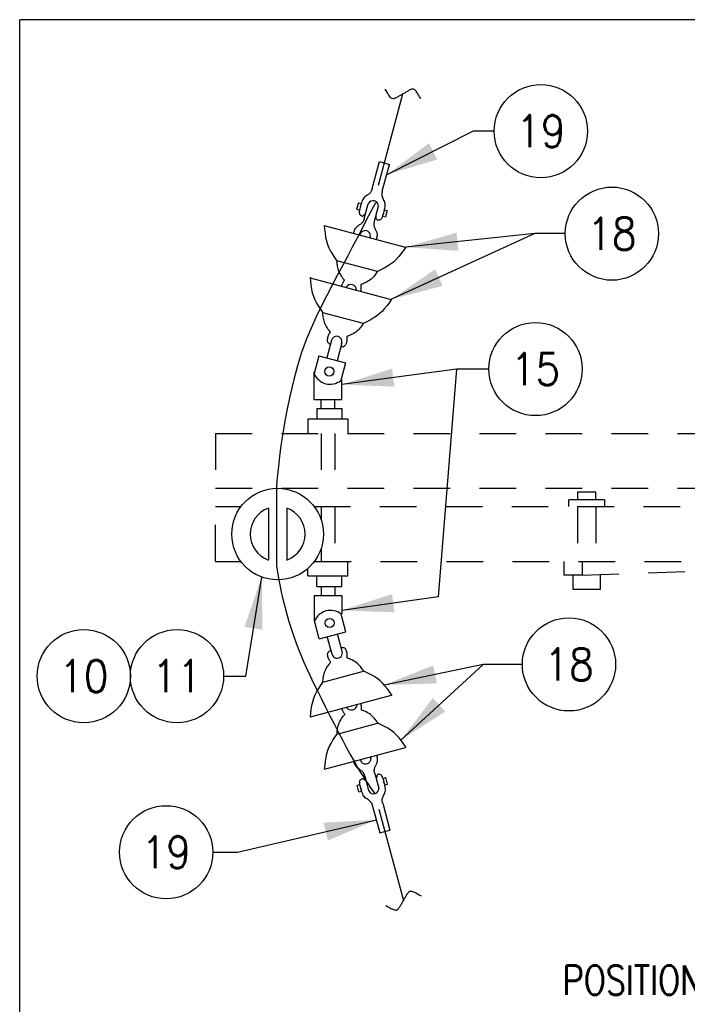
# Model space of a CAD drawing. Extents: x 0 to 7.1, y 0 to 9.85.
# Tile 3 of 5: x 0 to 2.28, y 6.49 to 9.85. Entities that reach past the tile are written whole.
import ezdxf
from ezdxf.enums import TextEntityAlignment as Align

# ---------------------------------------------------------------- set-up
doc = ezdxf.new("R2010")
doc.units = 0
doc.header["$MEASUREMENT"] = 0
doc.linetypes.add('HIDDEN2', pattern=[0.1875, 0.125, -0.0625])
doc.layers.get('0').update_dxf_attribs({"color": 2, "linetype": 'CONTINUOUS'})
doc.layers.add('E-DETL', color=2, linetype='CONTINUOUS')
doc.layers.add('E-DETL-TEXT', color=3, linetype='CONTINUOUS')
doc.styles.add('ROMANS', font='ROMANS.SHX', dxfattribs={"width": 0.8})
doc.styles.get("Standard").update_dxf_attribs({"font": 'ROMANS.SHX', "width": 0.8, "height": 0.125})

# ---------------------------------------------------------------- blocks, each defined once
blk = doc.blocks.new('BREAK')
blk.add_lwpolyline([(0, 0.0625), (-0.0055, 0.057), (-0.0103, 0.0521), (-0.0144, 0.0479), (-0.0177, 0.0441), (-0.0205, 0.0408), (-0.0225, 0.0378), (-0.0239, 0.0351), (-0.0247, 0.0326), (-0.0249, 0.0302), (-0.0246, 0.0279), (-0.0238, 0.0257), (-0.0226, 0.0236), (-0.0211, 0.0216), (-0.0194, 0.0196), (-0.0176, 0.0176), (-0.0156, 0.0156), (-0.0137, 0.0137), (-0.0117, 0.0117), (-0.0098, 0.0098), (-0.0078, 0.0078), (-0.0059, 0.0059), (-0.0039, 0.0039), (-0.002, 0.002), (0, 0), (0.002, -0.002), (0.0039, -0.0039), (0.0059, -0.0059), (0.0078, -0.0078), (0.0098, -0.0098), (0.0117, -0.0117), (0.0137, -0.0137), (0.0156, -0.0156), (0.0176, -0.0176), (0.0194, -0.0196), (0.0211, -0.0216), (0.0226, -0.0236), (0.0238, -0.0257), (0.0246, -0.0279), (0.0249, -0.0302), (0.0247, -0.0326), (0.0239, -0.0351), (0.0225, -0.0378), (0.0205, -0.0408), (0.0177, -0.0441), (0.0144, -0.0479), (0.0103, -0.0521), (0.0055, -0.057), (0, -0.0625)])

msp = doc.modelspace()

# ---------------------------------------------------------------- linework, layer by layer
at = {"layer": 'E-DETL'}
for p, q in [((7.1036, 9.8484), (0, 9.8484)), ((0, 0), (0, 9.8484)), ((1.2237, 9.2833), (1.3072, 9.5951)), ((0.876, 8.2179), (0.876, 7.9832)), ((1.2251, 7.1534), (1.3086, 6.8417))]:
    msp.add_line(p, q, dxfattribs=at)
at = {"layer": 'E-DETL', "color": 4}
for p, q in [((1.2024, 9.2721), (1.227, 9.3639)), ((1.227, 9.3639), (1.2614, 9.3547)), ((1.2368, 9.2628), (1.2614, 9.3547)), ((1.155, 9.2233), (1.1491, 9.2012)), ((1.155, 9.2233), (1.1646, 9.2207)), ((1.1646, 9.2207), (1.1588, 9.1986)), ((1.1753, 9.1695), (1.1888, 9.2202)), ((1.2099, 9.1608), (1.2235, 9.2115)), ((1.1491, 9.2012), (1.1588, 9.1986)), ((1.2438, 9.1997), (1.2379, 9.1776)), ((1.2379, 9.1776), (1.2477, 9.175)), ((1.2438, 9.1997), (1.2536, 9.1971)), ((1.2536, 9.1971), (1.2477, 9.175)), ((1.0386, 9.1464), (1.3143, 9.0725)), ((1.1947, 9.1035), (1.1964, 9.1098)), ((1.081, 9.0267), (1.2194, 8.9896)), ((0.9906, 8.9674), (1.2664, 8.8935)), ((1.0327, 8.8494), (1.1711, 8.8123)), ((1.0639, 8.7541), (1.0477, 8.6938)), ((1.0988, 8.745), (1.0826, 8.6846)), ((1.02, 8.701), (1.0041, 8.6406)), ((1.02, 8.701), (1.1107, 8.6773)), ((1.1107, 8.6773), (1.0948, 8.6168)), ((1.0046, 8.6394), (1.0046, 8.6468)), ((1.0046, 8.5525), (1.0046, 8.6406)), ((1.0984, 8.5525), (1.0984, 8.6198)), ((1.0046, 8.5525), (1.0984, 8.5525)), ((1.0277, 8.5212), (1.0277, 8.5525)), ((1.0746, 8.5212), (1.0746, 8.5525)), ((1.0133, 8.5212), (1.0133, 8.4857)), ((1.0133, 8.5212), (1.0988, 8.5212)), ((1.0988, 8.5212), (1.0988, 8.4857)), ((0.9825, 8.4857), (0.9825, 8.4365)), ((0.9825, 8.4857), (1.1187, 8.4857)), ((1.1187, 8.4857), (1.1187, 8.4365)), ((0.8484, 8.1811), (0.8484, 8.0043)), ((0.9109, 8.1811), (0.9109, 8.0043)), ((1.1187, 7.9497), (1.1187, 7.999)), ((0.9825, 7.9497), (0.9825, 7.9721)), ((0.9825, 7.9497), (1.1187, 7.9497)), ((1.0133, 7.9142), (1.0133, 7.9497)), ((1.0988, 7.9142), (1.0988, 7.9497)), ((1.0133, 7.9142), (1.0988, 7.9142)), ((1.0277, 7.9142), (1.0277, 7.883)), ((1.0746, 7.9142), (1.0746, 7.883)), ((1.0046, 7.883), (1.0984, 7.883)), ((1.0046, 7.883), (1.0046, 7.7939)), ((1.0984, 7.883), (1.0984, 7.8205)), ((1.1121, 7.7595), (1.0962, 7.8199)), ((1.0214, 7.7357), (1.0055, 7.7962)), ((1.0214, 7.7357), (1.1121, 7.7595)), ((1.0653, 7.6826), (1.0491, 7.743)), ((1.1002, 7.6917), (1.084, 7.7521)), ((1.0341, 7.5873), (1.1726, 7.6244)), ((0.992, 7.4693), (1.2678, 7.5432)), ((1.0824, 7.41), (1.2208, 7.4471)), ((1.04, 7.2904), (1.3157, 7.3643)), ((1.1961, 7.3333), (1.1978, 7.327)), ((1.1767, 7.2673), (1.1902, 7.2165)), ((1.2113, 7.2759), (1.2249, 7.2252)), ((1.2393, 7.2589), (1.2491, 7.2615)), ((1.2452, 7.2368), (1.2393, 7.2589)), ((1.2549, 7.2394), (1.2491, 7.2615)), ((1.1505, 7.2353), (1.1601, 7.2379)), ((1.1564, 7.2132), (1.1505, 7.2353)), ((1.166, 7.2158), (1.1601, 7.2379)), ((1.2452, 7.2368), (1.2549, 7.2394)), ((1.1564, 7.2132), (1.166, 7.2158)), ((1.2038, 7.1646), (1.2284, 7.0728)), ((1.2382, 7.1739), (1.2628, 7.0821)), ((1.2284, 7.0728), (1.2628, 7.0821))]:
    msp.add_line(p, q, dxfattribs=at)
at = {"layer": 'E-DETL', "linetype": 'HIDDEN2'}
for p, q in [((0.6683, 8.4365), (0.6683, 8.249)), ((0.6683, 8.4365), (5.7933, 8.4365)), ((0.6683, 8.249), (5.7933, 8.249)), ((1.9027, 8.2358), (1.9027, 8.2091)), ((1.9652, 8.2358), (1.9027, 8.2358)), ((1.9652, 8.2091), (1.9652, 8.2358)), ((1.873, 8.1865), (1.873, 8.2091)), ((1.9949, 8.2091), (1.873, 8.2091)), ((1.9949, 8.2091), (1.9949, 8.1865)), ((0.6683, 7.999), (0.6683, 8.1865)), ((0.6683, 8.1865), (0.7559, 8.1865)), ((1.003, 8.1865), (3.9343, 8.1865)), ((1.9027, 8.1865), (1.9027, 7.999)), ((1.9652, 8.1865), (1.9652, 7.999)), ((0.6683, 7.999), (0.7561, 7.999)), ((1.0059, 7.999), (3.9342, 7.999)), ((1.8558, 7.999), (1.8558, 7.9521)), ((1.9183, 7.9521), (3.2308, 7.999)), ((1.9183, 7.999), (1.9183, 7.9521)), ((1.9183, 7.9521), (1.8558, 7.9521)), ((1.8871, 7.9521), (1.8871, 7.9052)), ((1.9808, 7.9052), (1.9808, 7.9521)), ((1.8871, 7.9052), (1.9808, 7.9052))]:
    msp.add_line(p, q, dxfattribs=at)
at = {"layer": 'E-DETL', "color": 4, "linetype": 'HIDDEN2'}
for p, q in [((1.0277, 8.4365), (1.0277, 8.249)), ((1.0746, 8.4365), (1.0746, 8.249)), ((1.0277, 8.1865), (1.0277, 8.1439)), ((1.0746, 8.1865), (1.0746, 7.999)), ((1.0277, 8.0445), (1.0277, 7.999))]:
    msp.add_line(p, q, dxfattribs=at)
at = {"layer": 'E-DETL', "color": 4}
for points in [[(1.2024, 9.2721), (1.202, 9.2704), (1.2015, 9.2686), (1.2009, 9.2668), (1.2002, 9.2649), (1.1992, 9.2629), (1.1979, 9.2608), (1.1963, 9.2586), (1.1944, 9.2564), (1.1921, 9.2542), (1.1895, 9.2521), (1.1866, 9.2501), (1.1835, 9.2481), (1.1804, 9.246), (1.1773, 9.2437), (1.1746, 9.2411), (1.1723, 9.2381), (1.1703, 9.2347), (1.1685, 9.2307), (1.1668, 9.2261), (1.1651, 9.2209), (1.1634, 9.2151), (1.1617, 9.209), (1.1602, 9.2031), (1.159, 9.1976), (1.1582, 9.1929), (1.1581, 9.1894), (1.1584, 9.1869), (1.1592, 9.1851), (1.1602, 9.1837), (1.1615, 9.1824), (1.1628, 9.1811), (1.1642, 9.1798), (1.1657, 9.1788), (1.1673, 9.1783), (1.169, 9.1783), (1.1707, 9.1791), (1.1726, 9.1806), (1.1744, 9.1825), (1.1764, 9.1848), (1.1783, 9.1872)], [(1.2368, 9.2628), (1.2363, 9.2612), (1.2359, 9.2594), (1.2355, 9.2576), (1.2352, 9.2556), (1.235, 9.2533), (1.2351, 9.2508), (1.2354, 9.2481), (1.2359, 9.2453), (1.2368, 9.2422), (1.238, 9.2391), (1.2395, 9.2359), (1.2412, 9.2326), (1.2429, 9.2293), (1.2443, 9.2258), (1.2454, 9.2222), (1.2459, 9.2184), (1.2459, 9.2144), (1.2455, 9.21), (1.2446, 9.2053), (1.2435, 9.1999), (1.2421, 9.194), (1.2405, 9.1879), (1.2389, 9.182), (1.2372, 9.1766), (1.2355, 9.1722), (1.2339, 9.1691), (1.2323, 9.1671), (1.2307, 9.1659), (1.2291, 9.1652), (1.2274, 9.1647), (1.2256, 9.1643), (1.2238, 9.1639), (1.2219, 9.1638), (1.2203, 9.1641), (1.2189, 9.165), (1.2177, 9.1665), (1.2169, 9.1687), (1.2162, 9.1713), (1.2157, 9.1742), (1.2153, 9.1773)], [(1.0386, 9.1464), (1.0399, 9.1329), (1.0414, 9.1196), (1.0434, 9.1065), (1.0461, 9.0938), (1.0498, 9.0815), (1.0546, 9.0698), (1.0604, 9.0586), (1.0668, 9.0478), (1.0738, 9.0372), (1.081, 9.0267)], [(1.1753, 9.1703), (1.175, 9.1692), (1.1748, 9.1681), (1.1745, 9.1669), (1.1741, 9.1658), (1.1737, 9.1646), (1.1731, 9.1633), (1.1725, 9.162), (1.1718, 9.1607), (1.171, 9.1593), (1.17, 9.1579), (1.1689, 9.1565), (1.1676, 9.155), (1.1663, 9.1536), (1.1647, 9.1521), (1.163, 9.1507), (1.1612, 9.1494), (1.1592, 9.1481), (1.1572, 9.1468), (1.1551, 9.1455), (1.1531, 9.1441), (1.1512, 9.1427), (1.1493, 9.1411), (1.1476, 9.1393), (1.146, 9.1374), (1.1445, 9.1353), (1.1432, 9.133), (1.142, 9.1305), (1.1409, 9.1277), (1.1399, 9.1247), (1.1388, 9.1214)], [(1.2098, 9.1611), (1.2094, 9.16), (1.2091, 9.1589), (1.2088, 9.1577), (1.2085, 9.1565), (1.2083, 9.1552), (1.2081, 9.1538), (1.208, 9.1524), (1.208, 9.1508), (1.208, 9.1492), (1.2082, 9.1474), (1.2084, 9.1456), (1.2088, 9.1436), (1.2093, 9.1416), (1.21, 9.1396), (1.2108, 9.1375), (1.2118, 9.1354), (1.2129, 9.1332), (1.214, 9.1311), (1.2152, 9.1288), (1.2162, 9.1266), (1.2171, 9.1243), (1.2179, 9.1219), (1.2184, 9.1195), (1.2188, 9.117), (1.2189, 9.1144), (1.2188, 9.1116), (1.2185, 9.1087), (1.218, 9.1056), (1.2173, 9.1023), (1.2165, 9.0987)], [(1.1388, 9.1214), (1.1386, 9.1208), (1.1384, 9.1201), (1.1382, 9.1195), (1.138, 9.1188), (1.1378, 9.1181)], [(1.3169, 9.0718), (1.3091, 9.0608), (1.3011, 9.05), (1.2928, 9.0397), (1.2841, 9.03), (1.2747, 9.0213), (1.2647, 9.0135), (1.2542, 9.0067), (1.2431, 9.0006), (1.2318, 8.9948), (1.2204, 8.9893)], [(1.081, 9.0267), (1.0812, 9.023), (1.0814, 9.0193), (1.0818, 9.0154), (1.0823, 9.0114), (1.083, 9.0071), (1.0839, 9.0026), (1.0851, 8.9979), (1.0866, 8.9931), (1.0885, 8.9881), (1.0908, 8.9831), (1.0936, 8.9782), (1.0966, 8.9735), (1.0996, 8.9692), (1.1024, 8.9656), (1.1046, 8.9628), (1.1061, 8.961), (1.107, 8.96), (1.1072, 8.9593), (1.107, 8.9587), (1.1064, 8.9578), (1.1055, 8.9563), (1.1043, 8.9544), (1.1031, 8.9522), (1.1018, 8.9499), (1.1007, 8.9477), (1.0998, 8.9458), (1.0991, 8.944), (1.0986, 8.9424), (1.0981, 8.941), (1.0977, 8.9396)], [(1.2204, 8.9893), (1.2183, 8.9863), (1.2162, 8.9831), (1.214, 8.98), (1.2115, 8.9767), (1.2088, 8.9734), (1.2058, 8.97), (1.2024, 8.9665), (1.1987, 8.963), (1.1945, 8.9597), (1.19, 8.9566), (1.1851, 8.9537), (1.1802, 8.9511), (1.1754, 8.9489), (1.1713, 8.9471), (1.168, 8.9458), (1.1657, 8.945), (1.1645, 8.9446), (1.1639, 8.9441), (1.1638, 8.9435), (1.1639, 8.9424), (1.164, 8.9407), (1.164, 8.9384), (1.164, 8.9359), (1.1639, 8.9333), (1.1638, 8.9309), (1.1635, 8.9287), (1.1633, 8.9268), (1.163, 8.9252), (1.1627, 8.9237), (1.1623, 8.9222)], [(0.9903, 8.9691), (0.9916, 8.9556), (0.9931, 8.9423), (0.9951, 8.9292), (0.9979, 8.9165), (1.0015, 8.9042), (1.0063, 8.8925), (1.0121, 8.8813), (1.0186, 8.8705), (1.0255, 8.8599), (1.0327, 8.8494)], [(1.2686, 8.8945), (1.2608, 8.8835), (1.2528, 8.8727), (1.2445, 8.8624), (1.2358, 8.8527), (1.2265, 8.844), (1.2165, 8.8362), (1.2059, 8.8294), (1.1949, 8.8232), (1.1835, 8.8175), (1.1721, 8.812)], [(1.0327, 8.8494), (1.0329, 8.8457), (1.0332, 8.8419), (1.0335, 8.8381), (1.034, 8.8341), (1.0347, 8.8298), (1.0356, 8.8253), (1.0368, 8.8206), (1.0383, 8.8158), (1.0402, 8.8108), (1.0426, 8.8058), (1.0453, 8.8009), (1.0483, 8.7962), (1.0513, 8.7919), (1.0541, 8.7883), (1.0563, 8.7855), (1.0578, 8.7837), (1.0587, 8.7827), (1.059, 8.782), (1.0588, 8.7814), (1.0581, 8.7805), (1.0572, 8.779), (1.056, 8.7771), (1.0548, 8.7749), (1.0536, 8.7726), (1.0525, 8.7704), (1.0516, 8.7685), (1.0509, 8.7667), (1.0503, 8.7651), (1.0498, 8.7637), (1.0494, 8.7622)], [(1.1721, 8.812), (1.17, 8.8089), (1.1679, 8.8058), (1.1657, 8.8027), (1.1633, 8.7994), (1.1606, 8.7961), (1.1575, 8.7927), (1.1541, 8.7892), (1.1504, 8.7857), (1.1463, 8.7824), (1.1417, 8.7792), (1.1369, 8.7763), (1.1319, 8.7738), (1.1272, 8.7716), (1.123, 8.7698), (1.1197, 8.7685), (1.1175, 8.7677), (1.1162, 8.7673), (1.1156, 8.7668), (1.1155, 8.7662), (1.1156, 8.7651), (1.1157, 8.7633), (1.1157, 8.7611), (1.1157, 8.7586), (1.1156, 8.756), (1.1155, 8.7536), (1.1153, 8.7514), (1.115, 8.7495), (1.1147, 8.7479), (1.1144, 8.7464), (1.114, 8.7449)], [(1.0509, 8.765), (1.0501, 8.762), (1.0494, 8.7592), (1.0489, 8.7564), (1.0487, 8.7537), (1.0491, 8.7512), (1.05, 8.7489), (1.0513, 8.7469), (1.0529, 8.7452), (1.0545, 8.7437), (1.056, 8.7426), (1.0572, 8.7419), (1.0582, 8.7415), (1.059, 8.7413), (1.0597, 8.7413), (1.0604, 8.7414)], [(1.1143, 8.7468), (1.1137, 8.7447), (1.113, 8.7427), (1.1122, 8.7407), (1.1114, 8.7389), (1.1105, 8.7373), (1.1094, 8.7358), (1.1083, 8.7345), (1.107, 8.7335), (1.1055, 8.7327), (1.1041, 8.7322), (1.1025, 8.7319), (1.1009, 8.7318), (1.0992, 8.7319), (1.0975, 8.7321), (1.0957, 8.7323)], [(1.1157, 7.69), (1.1151, 7.692), (1.1144, 7.694), (1.1136, 7.696), (1.1128, 7.6978), (1.1119, 7.6995), (1.1108, 7.7009), (1.1097, 7.7022), (1.1084, 7.7032), (1.107, 7.704), (1.1055, 7.7046), (1.1039, 7.7048), (1.1023, 7.7049), (1.1006, 7.7048), (1.0989, 7.7046), (1.0972, 7.7044)], [(1.0341, 7.5873), (1.0343, 7.591), (1.0346, 7.5948), (1.0349, 7.5986), (1.0354, 7.6027), (1.0361, 7.6069), (1.037, 7.6114), (1.0382, 7.6161), (1.0397, 7.621), (1.0416, 7.6259), (1.044, 7.6309), (1.0467, 7.6359), (1.0497, 7.6406), (1.0527, 7.6449), (1.0555, 7.6485), (1.0577, 7.6512), (1.0592, 7.653), (1.0601, 7.6541), (1.0604, 7.6547), (1.0602, 7.6553), (1.0595, 7.6563), (1.0586, 7.6577), (1.0574, 7.6596), (1.0562, 7.6618), (1.055, 7.6641), (1.0539, 7.6663), (1.053, 7.6683), (1.0523, 7.67), (1.0517, 7.6716), (1.0512, 7.6731), (1.0508, 7.6745)], [(1.0523, 7.6718), (1.0515, 7.6747), (1.0508, 7.6776), (1.0503, 7.6804), (1.0501, 7.683), (1.0505, 7.6855), (1.0514, 7.6878), (1.0527, 7.6898), (1.0543, 7.6916), (1.0559, 7.693), (1.0574, 7.6941), (1.0586, 7.6948), (1.0596, 7.6952), (1.0604, 7.6954), (1.0611, 7.6954), (1.0618, 7.6953)], [(1.1735, 7.6247), (1.1714, 7.6278), (1.1693, 7.6309), (1.1671, 7.6341), (1.1647, 7.6373), (1.162, 7.6406), (1.1589, 7.6441), (1.1555, 7.6475), (1.1518, 7.651), (1.1477, 7.6543), (1.1431, 7.6575), (1.1383, 7.6604), (1.1333, 7.663), (1.1286, 7.6652), (1.1244, 7.6669), (1.1211, 7.6682), (1.1189, 7.669), (1.1176, 7.6695), (1.117, 7.6699), (1.1169, 7.6706), (1.117, 7.6717), (1.1171, 7.6734), (1.1171, 7.6756), (1.1171, 7.6781), (1.117, 7.6807), (1.1169, 7.6832), (1.1167, 7.6853), (1.1164, 7.6872), (1.1161, 7.6888), (1.1158, 7.6904), (1.1154, 7.6918)], [(1.27, 7.5423), (1.2622, 7.5532), (1.2542, 7.564), (1.2459, 7.5743), (1.2372, 7.584), (1.2279, 7.5928), (1.2179, 7.6005), (1.2073, 7.6073), (1.1963, 7.6135), (1.1849, 7.6192), (1.1735, 7.6247)], [(0.9917, 7.4677), (0.993, 7.4811), (0.9945, 7.4944), (0.9965, 7.5075), (0.9993, 7.5203), (1.003, 7.5325), (1.0077, 7.5442), (1.0135, 7.5554), (1.02, 7.5662), (1.0269, 7.5769), (1.0341, 7.5873)], [(1.0824, 7.41), (1.0826, 7.4137), (1.0828, 7.4175), (1.0832, 7.4213), (1.0837, 7.4254), (1.0844, 7.4296), (1.0853, 7.4341), (1.0865, 7.4388), (1.088, 7.4437), (1.0899, 7.4486), (1.0922, 7.4536), (1.095, 7.4586), (1.098, 7.4633), (1.101, 7.4675), (1.1038, 7.4712), (1.106, 7.4739), (1.1075, 7.4757), (1.1084, 7.4768), (1.1087, 7.4774), (1.1084, 7.478), (1.1078, 7.4789), (1.1069, 7.4804), (1.1057, 7.4823), (1.1045, 7.4845), (1.1032, 7.4868), (1.1021, 7.489), (1.1012, 7.4909), (1.1005, 7.4927), (1.1, 7.4943), (1.0995, 7.4958), (1.0991, 7.4972)], [(1.2218, 7.4474), (1.2197, 7.4505), (1.2176, 7.4536), (1.2154, 7.4568), (1.2129, 7.46), (1.2102, 7.4633), (1.2072, 7.4668), (1.2038, 7.4702), (1.2001, 7.4737), (1.1959, 7.477), (1.1914, 7.4802), (1.1866, 7.4831), (1.1816, 7.4857), (1.1769, 7.4879), (1.1727, 7.4896), (1.1694, 7.4909), (1.1671, 7.4917), (1.1659, 7.4922), (1.1653, 7.4926), (1.1652, 7.4932), (1.1653, 7.4943), (1.1654, 7.4961), (1.1654, 7.4983), (1.1654, 7.5008), (1.1653, 7.5034), (1.1652, 7.5059), (1.165, 7.508), (1.1647, 7.5099), (1.1644, 7.5115), (1.1641, 7.5131), (1.1637, 7.5145)], [(1.3183, 7.3649), (1.3105, 7.3759), (1.3025, 7.3867), (1.2942, 7.397), (1.2855, 7.4067), (1.2761, 7.4155), (1.2661, 7.4232), (1.2556, 7.43), (1.2445, 7.4362), (1.2332, 7.4419), (1.2218, 7.4474)], [(1.04, 7.2904), (1.0413, 7.3038), (1.0428, 7.3171), (1.0448, 7.3302), (1.0475, 7.3429), (1.0512, 7.3552), (1.056, 7.3669), (1.0618, 7.3781), (1.0682, 7.3889), (1.0752, 7.3995), (1.0824, 7.41)], [(1.2112, 7.2756), (1.2108, 7.2768), (1.2105, 7.2779), (1.2102, 7.279), (1.2099, 7.2803), (1.2097, 7.2815), (1.2095, 7.2829), (1.2094, 7.2844), (1.2094, 7.2859), (1.2094, 7.2876), (1.2096, 7.2893), (1.2098, 7.2912), (1.2102, 7.2931), (1.2107, 7.2951), (1.2114, 7.2971), (1.2122, 7.2992), (1.2132, 7.3013), (1.2143, 7.3035), (1.2154, 7.3057), (1.2166, 7.3079), (1.2176, 7.3101), (1.2185, 7.3124), (1.2193, 7.3148), (1.2198, 7.3172), (1.2202, 7.3197), (1.2203, 7.3224), (1.2202, 7.3251), (1.2199, 7.328), (1.2194, 7.3311), (1.2187, 7.3344), (1.2179, 7.338)], [(1.1767, 7.2664), (1.1764, 7.2675), (1.1762, 7.2686), (1.1759, 7.2698), (1.1755, 7.2709), (1.1751, 7.2722), (1.1745, 7.2734), (1.1739, 7.2747), (1.1732, 7.276), (1.1724, 7.2774), (1.1714, 7.2788), (1.1703, 7.2803), (1.169, 7.2817), (1.1677, 7.2832), (1.1661, 7.2846), (1.1644, 7.286), (1.1626, 7.2873), (1.1606, 7.2886), (1.1586, 7.2899), (1.1565, 7.2912), (1.1545, 7.2926), (1.1526, 7.2941), (1.1507, 7.2957), (1.149, 7.2974), (1.1474, 7.2993), (1.1459, 7.3014), (1.1446, 7.3037), (1.1434, 7.3062), (1.1423, 7.309), (1.1413, 7.312), (1.1402, 7.3153)], [(1.2382, 7.1739), (1.2377, 7.1756), (1.2373, 7.1773), (1.2369, 7.1792), (1.2366, 7.1812), (1.2365, 7.1834), (1.2365, 7.1859), (1.2368, 7.1886), (1.2373, 7.1915), (1.2382, 7.1945), (1.2394, 7.1976), (1.2409, 7.2008), (1.2426, 7.2041), (1.2443, 7.2075), (1.2457, 7.211), (1.2468, 7.2146), (1.2473, 7.2183), (1.2473, 7.2223), (1.2469, 7.2267), (1.246, 7.2315), (1.2449, 7.2368), (1.2435, 7.2427), (1.2419, 7.2488), (1.2403, 7.2548), (1.2386, 7.2601), (1.2369, 7.2645), (1.2353, 7.2676), (1.2337, 7.2696), (1.2322, 7.2708), (1.2305, 7.2715), (1.2288, 7.272), (1.227, 7.2725), (1.2252, 7.2728), (1.2234, 7.273), (1.2217, 7.2727), (1.2203, 7.2718), (1.2191, 7.2702), (1.2183, 7.268), (1.2176, 7.2654), (1.2171, 7.2625), (1.2167, 7.2594)], [(1.2038, 7.1646), (1.2034, 7.1664), (1.2029, 7.1681), (1.2023, 7.1699), (1.2016, 7.1718), (1.2006, 7.1738), (1.1993, 7.1759), (1.1977, 7.1781), (1.1958, 7.1803), (1.1935, 7.1825), (1.1909, 7.1847), (1.188, 7.1867), (1.1849, 7.1887), (1.1818, 7.1907), (1.1787, 7.193), (1.176, 7.1956), (1.1737, 7.1986), (1.1717, 7.2021), (1.1699, 7.2061), (1.1682, 7.2106), (1.1666, 7.2158), (1.1648, 7.2216), (1.1631, 7.2277), (1.1616, 7.2337), (1.1604, 7.2392), (1.1596, 7.2438), (1.1595, 7.2473), (1.1598, 7.2498), (1.1606, 7.2517), (1.1616, 7.2531), (1.1629, 7.2543), (1.1642, 7.2556), (1.1656, 7.2569), (1.1671, 7.2579), (1.1687, 7.2585), (1.1704, 7.2584), (1.1722, 7.2576), (1.174, 7.2562), (1.1759, 7.2542), (1.1778, 7.2519), (1.1797, 7.2495)]]:
    msp.add_lwpolyline(points, dxfattribs=at)
at = {"layer": 'E-DETL'}
for points in [[(1.2131, 9.2238), (1.1977, 9.1938), (1.1822, 9.1638), (1.1665, 9.1336), (1.1506, 9.103), (1.1344, 9.0721), (1.1177, 9.0405), (1.1006, 9.0084), (1.0832, 8.9755), (1.0655, 8.9418), (1.0475, 8.9071), (1.0294, 8.8714), (1.0115, 8.8344), (0.994, 8.7957), (0.9772, 8.7552), (0.9616, 8.7123), (0.9474, 8.6672), (0.9346, 8.6205), (0.9231, 8.5731), (0.9131, 8.5259), (0.9044, 8.4798), (0.8971, 8.4359), (0.891, 8.3947), (0.8861, 8.3571), (0.8822, 8.3238), (0.8794, 8.2956), (0.8775, 8.273), (0.8763, 8.255), (0.8758, 8.2406), (0.8757, 8.2286), (0.876, 8.2179)], [(0.876, 7.9832), (0.8788, 7.964), (0.8825, 7.9426), (0.887, 7.9197), (0.8921, 7.8955), (0.8979, 7.8706), (0.9042, 7.8453), (0.911, 7.8199), (0.9181, 7.7948), (0.9256, 7.7703), (0.9334, 7.7466), (0.9413, 7.724), (0.9496, 7.7021), (0.9585, 7.6804), (0.9679, 7.6584), (0.9781, 7.6356), (0.9893, 7.6116), (1.0013, 7.5865), (1.0141, 7.5602), (1.0277, 7.5327), (1.042, 7.5042), (1.0569, 7.4749), (1.0721, 7.4452), (1.0873, 7.4159), (1.1021, 7.3877), (1.1162, 7.3613), (1.1293, 7.3373), (1.1414, 7.3157), (1.1526, 7.2964), (1.1629, 7.2791), (1.1724, 7.2638), (1.1811, 7.2503), (1.1892, 7.2382), (1.1969, 7.2271), (1.2042, 7.2168), (1.2115, 7.2067)], [(1.1402, 7.3153), (1.14, 7.316), (1.1398, 7.3166), (1.1396, 7.3173), (1.1394, 7.3179), (1.1392, 7.3186)]]:
    msp.add_lwpolyline(points, dxfattribs=at)
at = {"layer": 'E-DETL', "color": 4}
for centre, radius in [((1.0558, 8.6476), 0.0156), ((0.8796, 8.0927), 0.1562), ((1.0572, 7.7891), 0.0156)]:
    msp.add_circle(centre, radius, dxfattribs=at)
for centre, radius, start, end in [((1.2053, 9.2122), 0.0182, 352.0486, 154.1905), ((1.1782, 9.1105), 0.0182, 352.0516, 167.7487), ((1.1298, 8.9247), 0.0195, 3.603, 147.0455), ((1.0812, 8.7498), 0.0179, 338.6159, 166.0469), ((1.0585, 8.663), 0.0588, 202.4668, 308.1624), ((0.8796, 8.0927), 0.0938, 109.4712, 250.5285), ((0.8796, 8.0927), 0.0938, 289.4709, 70.5285), ((1.0599, 7.7737), 0.0588, 51.8373, 157.5329), ((1.0826, 7.6869), 0.0179, 193.9553, 21.3806), ((1.1313, 7.512), 0.0195, 212.9565, 356.3967), ((1.1796, 7.3262), 0.0182, 192.2478, 7.9492), ((1.2067, 7.2245), 0.0182, 205.8105, 7.9492)]:
    msp.add_arc(centre, radius, start, end, dxfattribs=at)
at = {"layer": 'E-DETL-TEXT'}
for p, q in [((1.5469, 9.4679), (1.252, 9.3194)), ((1.6184, 9.4679), (1.5469, 9.4679)), ((1.7566, 9.1181), (1.2686, 8.8945)), ((1.7566, 9.1181), (1.3169, 9.0718)), ((1.8609, 9.1181), (1.7566, 9.1181)), ((1.49, 8.656), (1.0984, 8.6029)), ((1.49, 8.656), (1.4277, 7.8782)), ((1.6002, 8.656), (1.49, 8.656)), ((0.7709, 7.6078), (0.8254, 7.9462)), ((1.4277, 7.8782), (1.0984, 7.8324)), ((1.5802, 7.648), (1.243, 7.5776)), ((1.5802, 7.648), (1.2999, 7.3899)), ((1.7144, 7.648), (1.5802, 7.648)), ((1.7144, 7.648), (1.5802, 7.648)), ((0.6954, 7.6078), (0.7709, 7.6078)), ((0.7427, 7.0068), (1.2164, 7.1175)), ((0.6586, 7.0068), (0.7427, 7.0068))]:
    msp.add_line(p, q, dxfattribs=at)
for centre in [(1.7774, 9.4679), (2.0199, 9.1181), (1.7592, 8.656), (1.8734, 7.648), (1.8734, 7.648), (0.2184, 7.6078), (0.5364, 7.6078), (0.4996, 7.0068)]:
    msp.add_circle(centre, 0.159, dxfattribs=at)
for points in [[(1.4244, 9.3712), (1.252, 9.3194), (1.3963, 9.427)], [(1.4965, 9.0593), (1.3169, 9.0718), (1.4899, 9.1214)], [(1.4428, 8.9399), (1.2686, 8.8945), (1.4168, 8.9967)], [(1.2782, 8.5957), (1.0984, 8.6029), (1.2699, 8.6577)], [(0.7664, 7.7761), (0.8254, 7.9462), (0.8281, 7.7662)], [(1.2783, 7.8258), (1.0984, 7.8324), (1.2697, 7.8878)], [(1.4229, 7.5832), (1.243, 7.5776), (1.4101, 7.6444)], [(1.4515, 7.487), (1.2999, 7.3899), (1.4092, 7.533)], [(1.0367, 7.1076), (1.2164, 7.1175), (1.0509, 7.0468)]]:
    msp.add_solid(points, dxfattribs=at)

# ---------------------------------------------------------------- block references
at = {"layer": 'E-DETL'}
for p, rotation in [((1.3072, 9.5951), 255.000067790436), ((1.3086, 6.8417), 104.9999322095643)]:
    msp.add_blockref('BREAK', p, dxfattribs=dict(at, rotation=rotation))

# ---------------------------------------------------------------- texts
at = {"layer": 'E-DETL-TEXT', "width": 0.9}
for s, p in [('19', (1.7774, 9.4679)), ('18', (2.0199, 9.1181)), ('15', (1.7592, 8.656)), ('18', (1.8734, 7.648)), ('18', (1.8734, 7.648)), ('10', (0.2184, 7.6078)), ('11', (0.5364, 7.6078)), ('19', (0.4996, 7.0068))]:
    msp.add_text(s, height=0.10938, dxfattribs=at).set_placement(p, align=Align.MIDDLE)
at = {"layer": 'E-DETL-TEXT', "style": 'ROMANS', "width": 0.8}
msp.add_text('POSITION OF', height=0.1, dxfattribs=at).set_placement((1.8516, 6.5204))

doc.saveas('drawing.dxf')
